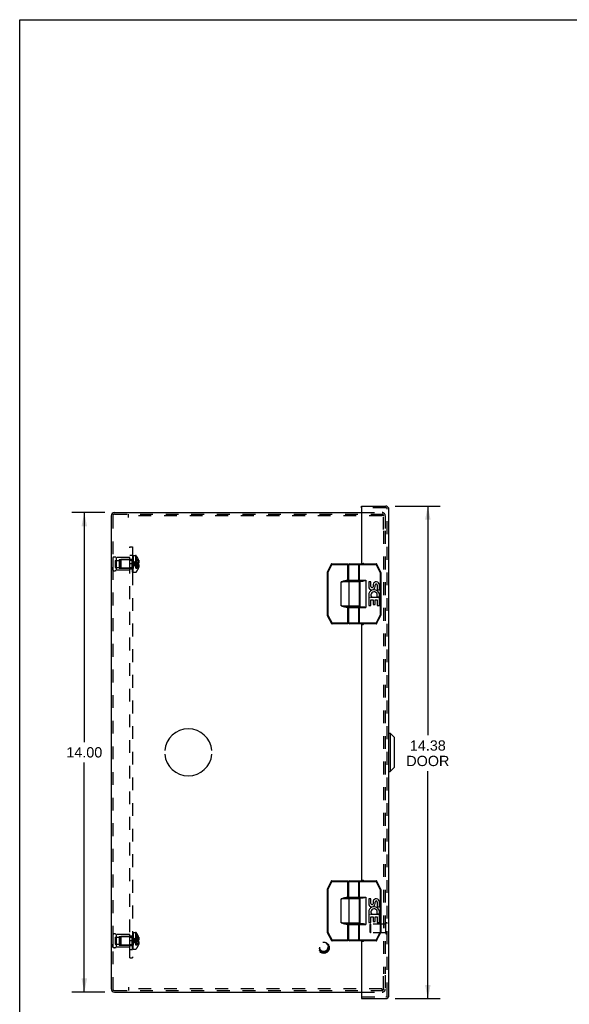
# Model space of a CAD drawing. Header units: inches. Extents: x 0 to 68, y 0 to 44.
# Tile 8 of 13: x 0 to 16, y 15.3 to 44. Entities that reach past the tile are written whole.
import ezdxf

# ---------------------------------------------------------------- set-up
doc = ezdxf.new("R2010")
doc.units = ezdxf.units.IN
doc.header["$LTSCALE"] = 3.74
doc.header["$MEASUREMENT"] = 0
doc.linetypes.add('HIDDEN', pattern=[0.2, 0.1, -0.1])
doc.layers.get('0').update_dxf_attribs({"linetype": 'CONTINUOUS'})
for name, color, linetype in [('DEFAULT_2', 8, 'HIDDEN'), ('DIMENSIONS', 7, 'CONTINUOUS'), ('DOOR_ASSEMBLY', 7, 'CONTINUOUS'), ('OPEN', 7, 'CONTINUOUS'), ('SUBPANEL', 7, 'CONTINUOUS')]:
    doc.layers.add(name, color=color, linetype=linetype)
doc.styles.get("Standard").update_dxf_attribs({"font": 'arial.ttf'})
doc.dimstyles.new('DIMSTYLE_1', dxfattribs={"dimtxt": 0.3, "dimasz": 0.4, "dimexe": 0.09, "dimexo": 0.07, "dimgap": 0.0375, "dimtad": 0, "dimtih": 1, "dimtoh": 1, "dimzin": 4, "dimdsep": 46, "dimtxsty": 'Standard', "dimblk": '_FILLED', "dimblk1": '_FILLED', "dimblk2": '_FILLED', "dimcen": 0.09, "dimadec": 3, "dimazin": 1, "dimtfac": 1, "dimtdec": 3, "dimtofl": 0, "dimtmove": 0, "dimatfit": 3, "dimldrblk": '_FILLED', "dimfxl": 0, "dimtolj": 1, "dimtzin": 4, "dimarcsym": 0})

# ---------------------------------------------------------------- blocks, each defined once
blk = doc.blocks.new('_FILLED')
at = {"color": 0, "linetype": 'ByBlock'}
blk.add_solid([(0, 0), (-1, 0.2), (-1, -0.2)], dxfattribs=at)
blk = doc.blocks.new('*D10')
at = {"layer": 'DIMENSIONS', "color": 2, "linetype": 'Continuous'}
for p, q in [((10.964, 29.806), (12.274, 29.806)), ((11.914, 29.806), (11.914, 23.117)), ((11.914, 15.431), (11.914, 22.067)), ((10.964, 15.431), (12.274, 15.431))]:
    blk.add_line(p, q, dxfattribs=at)
at = {"layer": 'DIMENSIONS', "color": 2, "linetype": 'Continuous', "xscale": 0.4, "yscale": 0.4, "zscale": 0.4}
for p, rotation in [((11.914, 29.806), 90), ((11.914, 15.431), 270)]:
    blk.add_blockref('_FILLED', p, dxfattribs=dict(at, rotation=rotation))
at = {"layer": 'DIMENSIONS', "color": 2, "linetype": 'Continuous', "insert": (11.914, 22.967), "char_height": 0.3, "width": 1.25576, "attachment_point": 2, "line_spacing_factor": 0.9}
blk.add_mtext('14.38\\PDOOR', dxfattribs=at)
blk = doc.blocks.new('*D16')
at = {"layer": 'DIMENSIONS', "color": 2, "linetype": 'Continuous'}
for p, q in [((2.486, 29.618), (1.526, 29.618)), ((1.886, 29.618), (1.886, 22.918)), ((1.886, 15.618), (1.886, 22.318)), ((2.486, 15.618), (1.526, 15.618))]:
    blk.add_line(p, q, dxfattribs=at)
at = {"layer": 'DIMENSIONS', "color": 2, "linetype": 'Continuous', "xscale": 0.4, "yscale": 0.4, "zscale": 0.4}
for p, rotation in [((1.886, 29.618), 90), ((1.886, 15.618), 270)]:
    blk.add_blockref('_FILLED', p, dxfattribs=dict(at, rotation=rotation))
at = {"layer": 'DIMENSIONS', "color": 2, "linetype": 'Continuous', "insert": (1.886, 22.768), "char_height": 0.3, "width": 1.04833, "attachment_point": 2, "line_spacing_factor": 0.9}
blk.add_mtext('14.00', dxfattribs=at)

msp = doc.modelspace()

# ---------------------------------------------------------------- linework, layer by layer
at = {"color": 7, "linetype": 'Continuous'}
for p, q in [((0, 0), (0, 44)), ((0, 44), (68, 44))]:
    msp.add_line(p, q, dxfattribs=at)
at = {"color": 3, "linetype": 'Continuous'}
for p, q in [((2.766, 29.618), (9.981, 29.618)), ((2.672, 29.523), (2.672, 15.713)), ((2.766, 15.618), (9.981, 15.618))]:
    msp.add_line(p, q, dxfattribs=at)
for centre, start, end in [((2.766, 29.523), 90, 180), ((2.766, 15.713), 180, 270)]:
    msp.add_arc(centre, 0.0948, start, end, dxfattribs=at)
at = {"layer": 'DEFAULT_2', "color": 8, "linetype": 'HIDDEN'}
for p, q in [((9.981, 29.618), (10.577, 29.618)), ((2.72, 29.523), (2.72, 15.713)), ((2.766, 29.57), (10.573, 29.57)), ((3.172, 29.475), (3.172, 29.57)), ((10.573, 29.522), (3.172, 29.522)), ((10.573, 29.57), (10.573, 29.522)), ((10.573, 29.57), (10.577, 29.57)), ((10.624, 29.118), (10.624, 29.523)), ((10.672, 29.523), (10.672, 29.118)), ((10.624, 29.078), (10.624, 16.158)), ((10.672, 29.078), (10.672, 16.158)), ((2.72, 28.306), (2.72, 27.93)), ((2.72, 28.306), (2.72, 28.218)), ((2.783, 28.22), (2.783, 28.017)), ((2.783, 28.22), (2.908, 28.22)), ((2.82, 28.306), (2.82, 27.93)), ((3.22, 28.306), (2.82, 28.306)), ((2.908, 28.243), (2.908, 27.993)), ((2.908, 28.243), (3.22, 28.243)), ((2.94, 28.232), (2.95, 28.242)), ((2.94, 28.232), (2.94, 28.004)), ((2.95, 28.242), (2.95, 27.994)), ((3.277, 28.242), (2.95, 28.242)), ((3.22, 27.93), (3.22, 28.306)), ((3.277, 28.242), (3.277, 27.994)), ((3.295, 27.872), (3.295, 28.361)), ((3.31, 28.361), (3.295, 28.361)), ((3.31, 28.361), (3.295, 28.361)), ((3.31, 28.356), (3.295, 28.356)), ((3.31, 28.354), (3.295, 28.354)), ((3.31, 28.345), (3.295, 28.345)), ((3.31, 28.326), (3.295, 28.326)), ((3.295, 28.326), (3.31, 28.326)), ((3.31, 28.324), (3.295, 28.324)), ((3.31, 28.322), (3.295, 28.322)), ((3.295, 28.319), (3.31, 28.319)), ((3.295, 28.316), (3.31, 28.316)), ((3.31, 28.309), (3.295, 28.309)), ((3.295, 28.306), (3.31, 28.306)), ((3.295, 28.3), (3.31, 28.3)), ((3.295, 28.298), (3.31, 28.298)), ((3.295, 28.297), (3.31, 28.297)), ((3.31, 28.296), (3.295, 28.296)), ((3.295, 28.272), (3.31, 28.272)), ((3.295, 28.26), (3.31, 28.26)), ((3.31, 28.256), (3.295, 28.256)), ((3.31, 28.255), (3.295, 28.255)), ((3.31, 28.252), (3.295, 28.252)), ((3.295, 28.245), (3.31, 28.245)), ((3.295, 28.243), (3.31, 28.243)), ((3.295, 28.242), (3.31, 28.242)), ((3.31, 28.23), (3.295, 28.23)), ((3.31, 28.217), (3.295, 28.217)), ((3.295, 28.201), (3.31, 28.201)), ((3.295, 28.19), (3.31, 28.19)), ((3.295, 28.171), (3.31, 28.171)), ((3.31, 28.165), (3.295, 28.165)), ((3.295, 28.164), (3.31, 28.164)), ((3.31, 28.361), (3.31, 27.872)), ((3.315, 27.872), (3.315, 28.364)), ((3.315, 28.364), (3.376, 28.364)), ((3.376, 28.364), (3.376, 27.872)), ((3.402, 28.352), (3.402, 27.884)), ((3.461, 28.259), (3.46, 28.258)), ((3.46, 28.258), (3.461, 28.257)), ((3.461, 28.257), (3.461, 28.136)), ((3.461, 28.223), (3.474, 28.223)), ((3.461, 28.168), (3.483, 28.168)), ((2.72, 27.93), (2.72, 28.018)), ((2.783, 28.017), (2.908, 28.017)), ((3.22, 27.93), (2.82, 27.93)), ((2.908, 27.993), (3.22, 27.993)), ((2.94, 28.004), (2.95, 27.994)), ((3.277, 27.994), (2.95, 27.994)), ((3.31, 28.156), (3.295, 28.156)), ((3.31, 28.131), (3.295, 28.131)), ((3.31, 28.121), (3.295, 28.121)), ((3.295, 28.116), (3.31, 28.116)), ((3.295, 28.107), (3.31, 28.107)), ((3.295, 28.087), (3.31, 28.087)), ((3.295, 28.077), (3.31, 28.077)), ((3.31, 28.066), (3.295, 28.066)), ((3.31, 28.054), (3.295, 28.054)), ((3.295, 28.031), (3.31, 28.031)), ((3.295, 28.031), (3.31, 28.031)), ((3.31, 28.03), (3.295, 28.03)), ((3.295, 28.026), (3.31, 28.026)), ((3.31, 28.024), (3.295, 28.024)), ((3.31, 28.024), (3.295, 28.024)), ((3.295, 28.009), (3.31, 28.009)), ((3.295, 27.997), (3.31, 27.997)), ((3.31, 27.976), (3.295, 27.976)), ((3.31, 27.963), (3.295, 27.963)), ((3.295, 27.963), (3.31, 27.963)), ((3.295, 27.961), (3.31, 27.961)), ((3.295, 27.961), (3.31, 27.961)), ((3.295, 27.95), (3.31, 27.95)), ((3.31, 27.944), (3.295, 27.944)), ((3.31, 27.943), (3.295, 27.943)), ((3.31, 27.941), (3.295, 27.941)), ((3.295, 27.938), (3.31, 27.938)), ((3.295, 27.924), (3.31, 27.924)), ((3.295, 27.923), (3.31, 27.923)), ((3.295, 27.919), (3.31, 27.919)), ((3.295, 27.918), (3.31, 27.918)), ((3.31, 27.911), (3.295, 27.911)), ((3.295, 27.91), (3.31, 27.91)), ((3.31, 27.899), (3.295, 27.899)), ((3.31, 27.893), (3.295, 27.893)), ((3.31, 27.888), (3.295, 27.888)), ((3.31, 27.888), (3.295, 27.888)), ((3.31, 27.882), (3.295, 27.882)), ((3.325, 28.121), (3.3, 28.118)), ((3.324, 28.121), (3.3, 28.118)), ((3.432, 28.103), (3.403, 28.105)), ((3.461, 28.1), (3.432, 28.103)), ((3.461, 28.136), (3.46, 28.136)), ((3.461, 28.1), (3.46, 28.1)), ((3.461, 27.979), (3.46, 27.978)), ((3.46, 27.978), (3.461, 27.978)), ((3.461, 28.136), (3.474, 28.136)), ((3.461, 28.1), (3.461, 27.979)), ((3.474, 28.1), (3.461, 28.1)), ((3.461, 28.068), (3.483, 28.068)), ((3.461, 28.014), (3.474, 28.014)), ((3.31, 27.872), (3.295, 27.872)), ((3.31, 27.872), (3.295, 27.872)), ((3.315, 27.872), (3.376, 27.872)), ((2.72, 17.306), (2.72, 16.93)), ((2.72, 17.306), (2.72, 17.218)), ((3.22, 17.306), (2.82, 17.306)), ((2.82, 17.306), (2.82, 16.93)), ((2.908, 17.243), (3.22, 17.243)), ((2.908, 17.243), (2.908, 16.993)), ((2.94, 17.232), (2.95, 17.242)), ((3.277, 17.242), (2.95, 17.242)), ((2.95, 17.242), (2.95, 16.994)), ((3.22, 16.93), (3.22, 17.306)), ((3.277, 17.242), (3.277, 16.994)), ((3.31, 17.361), (3.295, 17.361)), ((3.31, 17.361), (3.295, 17.361)), ((3.295, 16.872), (3.295, 17.361)), ((3.31, 17.356), (3.295, 17.356)), ((3.31, 17.354), (3.295, 17.354)), ((3.31, 17.345), (3.295, 17.345)), ((3.31, 17.326), (3.295, 17.326)), ((3.295, 17.326), (3.31, 17.326)), ((3.31, 17.324), (3.295, 17.324)), ((3.31, 17.322), (3.295, 17.322)), ((3.295, 17.319), (3.31, 17.319)), ((3.295, 17.316), (3.31, 17.316)), ((3.31, 17.309), (3.295, 17.309)), ((3.295, 17.306), (3.31, 17.306)), ((3.295, 17.3), (3.31, 17.3)), ((3.295, 17.298), (3.31, 17.298)), ((3.295, 17.297), (3.31, 17.297)), ((3.31, 17.296), (3.295, 17.296)), ((3.295, 17.272), (3.31, 17.272)), ((3.295, 17.26), (3.31, 17.26)), ((3.31, 17.256), (3.295, 17.256)), ((3.31, 17.255), (3.295, 17.255)), ((3.31, 17.252), (3.295, 17.252)), ((3.295, 17.245), (3.31, 17.245)), ((3.295, 17.243), (3.31, 17.243)), ((3.295, 17.242), (3.31, 17.242)), ((3.31, 17.361), (3.31, 16.872)), ((3.315, 17.364), (3.376, 17.364)), ((3.315, 16.872), (3.315, 17.364)), ((3.376, 17.364), (3.376, 16.872)), ((3.402, 17.352), (3.402, 16.884)), ((3.461, 17.259), (3.46, 17.258)), ((3.461, 17.257), (3.46, 17.258)), ((3.461, 17.257), (3.461, 17.136)), ((2.72, 16.93), (2.72, 17.018)), ((2.783, 17.22), (2.908, 17.22)), ((2.783, 17.22), (2.783, 17.017)), ((2.783, 17.017), (2.908, 17.017)), ((2.908, 16.993), (3.22, 16.993)), ((2.94, 17.232), (2.94, 17.004)), ((2.94, 17.004), (2.95, 16.994)), ((3.277, 16.994), (2.95, 16.994)), ((3.31, 17.23), (3.295, 17.23)), ((3.31, 17.217), (3.295, 17.217)), ((3.295, 17.201), (3.31, 17.201)), ((3.295, 17.19), (3.31, 17.19)), ((3.295, 17.171), (3.31, 17.171)), ((3.31, 17.165), (3.295, 17.165)), ((3.295, 17.164), (3.31, 17.164)), ((3.31, 17.156), (3.295, 17.156)), ((3.31, 17.131), (3.295, 17.131)), ((3.31, 17.121), (3.295, 17.121)), ((3.295, 17.116), (3.31, 17.116)), ((3.295, 17.107), (3.31, 17.107)), ((3.295, 17.087), (3.31, 17.087)), ((3.295, 17.077), (3.31, 17.077)), ((3.31, 17.066), (3.295, 17.066)), ((3.31, 17.054), (3.295, 17.054)), ((3.295, 17.031), (3.31, 17.031)), ((3.295, 17.031), (3.31, 17.031)), ((3.31, 17.03), (3.295, 17.03)), ((3.295, 17.026), (3.31, 17.026)), ((3.31, 17.024), (3.295, 17.024)), ((3.31, 17.024), (3.295, 17.024)), ((3.295, 17.009), (3.31, 17.009)), ((3.295, 16.997), (3.31, 16.997)), ((3.31, 16.976), (3.295, 16.976)), ((3.31, 16.963), (3.295, 16.963)), ((3.295, 16.963), (3.31, 16.963)), ((3.295, 16.961), (3.31, 16.961)), ((3.295, 16.961), (3.31, 16.961)), ((3.325, 17.121), (3.3, 17.118)), ((3.324, 17.121), (3.3, 17.118)), ((3.432, 17.103), (3.403, 17.105)), ((3.461, 17.1), (3.432, 17.103)), ((3.461, 17.136), (3.46, 17.136)), ((3.461, 17.1), (3.46, 17.1)), ((3.461, 16.979), (3.46, 16.978)), ((3.46, 16.978), (3.461, 16.978)), ((3.461, 17.223), (3.474, 17.223)), ((3.461, 17.168), (3.483, 17.168)), ((3.461, 17.136), (3.474, 17.136)), ((3.474, 17.1), (3.461, 17.1)), ((3.461, 17.1), (3.461, 16.979)), ((3.461, 17.068), (3.483, 17.068)), ((3.461, 17.014), (3.474, 17.014)), ((3.22, 16.93), (2.82, 16.93)), ((3.295, 16.95), (3.31, 16.95)), ((3.31, 16.944), (3.295, 16.944)), ((3.31, 16.943), (3.295, 16.943)), ((3.31, 16.941), (3.295, 16.941)), ((3.295, 16.938), (3.31, 16.938)), ((3.295, 16.924), (3.31, 16.924)), ((3.295, 16.923), (3.31, 16.923)), ((3.295, 16.919), (3.31, 16.919)), ((3.295, 16.918), (3.31, 16.918)), ((3.31, 16.911), (3.295, 16.911)), ((3.295, 16.91), (3.31, 16.91)), ((3.31, 16.899), (3.295, 16.899)), ((3.31, 16.893), (3.295, 16.893)), ((3.31, 16.888), (3.295, 16.888)), ((3.31, 16.888), (3.295, 16.888)), ((3.31, 16.882), (3.295, 16.882)), ((3.31, 16.872), (3.295, 16.872)), ((3.31, 16.872), (3.295, 16.872)), ((3.315, 16.872), (3.376, 16.872)), ((10.624, 15.713), (10.624, 16.118)), ((10.672, 16.118), (10.672, 15.713)), ((2.766, 15.666), (10.573, 15.666)), ((3.172, 15.761), (3.172, 15.666)), ((10.573, 15.714), (3.172, 15.714)), ((9.981, 15.618), (10.577, 15.618)), ((10.573, 15.714), (10.573, 15.666)), ((10.573, 15.666), (10.577, 15.666))]:
    msp.add_line(p, q, dxfattribs=at)
for points in [[(3.46, 28.258), (3.432, 28.239), (3.403, 28.217), (3.376, 28.195), (3.35, 28.171), (3.324, 28.145), (3.3, 28.118)], [(3.461, 28.223), (3.432, 28.208), (3.404, 28.192), (3.376, 28.175), (3.35, 28.157), (3.325, 28.138), (3.3, 28.118)], [(3.461, 28.168), (3.432, 28.161), (3.404, 28.153), (3.376, 28.145), (3.35, 28.137), (3.325, 28.128), (3.3, 28.118)], [(3.474, 28.223), (3.475, 28.215), (3.477, 28.208), (3.478, 28.202), (3.48, 28.195), (3.481, 28.188), (3.482, 28.181), (3.482, 28.174), (3.483, 28.168)], [(3.483, 28.168), (3.482, 28.165), (3.482, 28.162), (3.481, 28.159), (3.481, 28.156), (3.48, 28.153), (3.479, 28.15), (3.478, 28.146), (3.477, 28.143), (3.475, 28.14), (3.474, 28.136)], [(3.46, 27.978), (3.432, 27.997), (3.403, 28.019), (3.376, 28.041), (3.35, 28.065), (3.324, 28.091), (3.3, 28.118)], [(3.461, 28.014), (3.432, 28.028), (3.404, 28.044), (3.376, 28.061), (3.35, 28.079), (3.325, 28.098), (3.3, 28.118)], [(3.461, 28.068), (3.432, 28.075), (3.404, 28.083), (3.376, 28.091), (3.35, 28.099), (3.325, 28.108), (3.3, 28.118)], [(3.404, 28.105), (3.376, 28.108), (3.35, 28.111), (3.324, 28.115), (3.3, 28.118)], [(3.376, 28.108), (3.35, 28.111), (3.325, 28.115), (3.3, 28.118)], [(3.461, 28.136), (3.432, 28.133), (3.404, 28.131), (3.376, 28.128), (3.35, 28.125), (3.324, 28.121)], [(3.46, 28.136), (3.432, 28.133), (3.403, 28.131), (3.376, 28.128), (3.35, 28.125)], [(3.461, 28.118), (3.461, 28.121), (3.461, 28.124), (3.461, 28.127), (3.461, 28.13), (3.461, 28.133), (3.46, 28.136)], [(3.46, 28.1), (3.461, 28.103), (3.461, 28.106), (3.461, 28.109), (3.461, 28.112), (3.461, 28.115), (3.461, 28.118)], [(3.474, 28.1), (3.475, 28.096), (3.477, 28.093), (3.478, 28.09), (3.479, 28.086), (3.48, 28.083), (3.481, 28.08), (3.481, 28.077), (3.482, 28.074), (3.482, 28.071), (3.483, 28.068)], [(3.483, 28.068), (3.482, 28.062), (3.482, 28.055), (3.481, 28.048), (3.48, 28.041), (3.478, 28.034), (3.477, 28.028), (3.475, 28.021), (3.474, 28.014)], [(3.46, 17.258), (3.432, 17.239), (3.403, 17.217), (3.376, 17.195), (3.35, 17.171), (3.324, 17.145), (3.3, 17.118)], [(3.461, 17.223), (3.432, 17.208), (3.404, 17.192), (3.376, 17.175), (3.35, 17.157), (3.325, 17.138), (3.3, 17.118)], [(3.461, 17.168), (3.432, 17.161), (3.404, 17.153), (3.376, 17.145), (3.35, 17.137), (3.325, 17.128), (3.3, 17.118)], [(3.461, 17.068), (3.432, 17.075), (3.404, 17.083), (3.376, 17.091), (3.35, 17.099), (3.325, 17.108), (3.3, 17.118)], [(3.461, 17.014), (3.432, 17.028), (3.404, 17.044), (3.376, 17.061), (3.35, 17.079), (3.325, 17.098), (3.3, 17.118)], [(3.46, 16.978), (3.432, 16.997), (3.403, 17.019), (3.376, 17.041), (3.35, 17.065), (3.324, 17.091), (3.3, 17.118)], [(3.404, 17.105), (3.376, 17.108), (3.35, 17.111), (3.324, 17.115), (3.3, 17.118)], [(3.376, 17.108), (3.35, 17.111), (3.325, 17.115), (3.3, 17.118)], [(3.461, 17.136), (3.432, 17.133), (3.404, 17.131), (3.376, 17.128), (3.35, 17.125), (3.324, 17.121)], [(3.46, 17.136), (3.432, 17.133), (3.403, 17.131), (3.376, 17.128), (3.35, 17.125)], [(3.46, 17.136), (3.461, 17.133), (3.461, 17.13), (3.461, 17.127), (3.461, 17.124), (3.461, 17.121), (3.461, 17.118)], [(3.461, 17.118), (3.461, 17.115), (3.461, 17.112), (3.461, 17.109), (3.461, 17.106), (3.461, 17.103), (3.46, 17.1)], [(3.474, 17.223), (3.475, 17.215), (3.477, 17.208), (3.478, 17.202), (3.48, 17.195), (3.481, 17.188), (3.482, 17.181), (3.482, 17.174), (3.483, 17.168)], [(3.483, 17.168), (3.482, 17.165), (3.482, 17.162), (3.481, 17.159), (3.481, 17.156), (3.48, 17.153), (3.479, 17.15), (3.478, 17.146), (3.477, 17.143), (3.475, 17.14), (3.474, 17.136)], [(3.474, 17.1), (3.475, 17.096), (3.477, 17.093), (3.478, 17.09), (3.479, 17.086), (3.48, 17.083), (3.481, 17.08), (3.481, 17.077), (3.482, 17.074), (3.482, 17.071), (3.483, 17.068)], [(3.483, 17.068), (3.482, 17.062), (3.482, 17.055), (3.481, 17.048), (3.48, 17.041), (3.478, 17.034), (3.477, 17.028), (3.475, 17.021), (3.474, 17.014)]]:
    msp.add_lwpolyline(points, dxfattribs=at)
for radius in [0.164, 0.142, 0.124, 0.114]:
    msp.add_circle((8.874, 16.916), radius, dxfattribs=at)
for centre, radius, start, end in [((10.577, 29.523), 0.0948, 0, 90), ((2.766, 29.523), 0.0468, 90, 180), ((10.577, 29.523), 0.0468, 0, 90), ((2.77, 28.219), 0.1, 60.0508, 119.9492), ((3.277, 28.279), 0.0372, 270, 297.5399), ((3.277, 28.279), 0.0372, 329.9503, 360), ((3.376, 28.329), 0.035, 40.9334, 90), ((3.133, 28.118), 0.357, 23.1903, 40.9334), ((3.133, 28.118), 0.357, 17.0407, 23.0017), ((2.77, 28.017), 0.1, 240.0508, 299.9492), ((3.277, 27.957), 0.0372, 62.4601, 90), ((3.277, 27.957), 0.0372, 0, 30.0497), ((3.376, 27.907), 0.035, 270, 319.0666), ((3.133, 28.118), 0.357, 319.0666, 336.8097), ((3.133, 28.118), 0.357, 336.9983, 342.9593), ((2.77, 17.219), 0.1, 60.0508, 119.9492), ((3.277, 17.279), 0.0372, 270, 297.5399), ((3.277, 17.279), 0.0372, 329.9503, 360), ((3.376, 17.329), 0.035, 40.9334, 90), ((3.133, 17.118), 0.357, 23.1903, 40.9334), ((3.133, 17.118), 0.357, 17.0407, 23.0017), ((3.277, 16.957), 0.0372, 62.4601, 90), ((3.277, 16.957), 0.0372, 0, 30.0497), ((3.133, 17.118), 0.357, 319.0666, 336.8097), ((3.133, 17.118), 0.357, 336.9983, 342.9593), ((2.77, 17.017), 0.1, 240.0508, 299.9492), ((3.376, 16.907), 0.035, 270, 319.0666), ((2.766, 15.713), 0.0468, 180, 270), ((10.577, 15.713), 0.0948, 270, 360), ((10.577, 15.713), 0.0468, 270, 360)]:
    msp.add_arc(centre, radius, start, end, dxfattribs=at)
at = {"layer": 'DOOR_ASSEMBLY', "color": 7, "linetype": 'Continuous'}
for p, q in [((9.981, 29.758), (9.981, 29.806)), ((9.996, 29.758), (9.981, 29.758)), ((9.097, 28.107), (8.98, 27.872)), ((9.115, 28.098), (8.998, 27.863)), ((9.097, 28.107), (9.115, 28.098)), ((9.115, 28.098), (9.115, 28.118)), ((9.115, 28.118), (9.579, 28.118)), ((9.115, 28.098), (9.599, 28.098)), ((9.579, 27.613), (9.579, 28.118)), ((9.599, 27.633), (9.599, 28.098)), ((9.613, 27.638), (9.613, 28.098)), ((9.613, 28.098), (10.407, 28.098)), ((9.633, 28.118), (10.407, 28.118)), ((9.899, 27.638), (9.899, 28.098)), ((9.915, 27.618), (9.915, 28.118)), ((10.407, 28.118), (10.407, 28.098)), ((10.407, 28.098), (10.425, 28.107)), ((10.525, 27.863), (10.407, 28.098)), ((10.543, 27.872), (10.425, 28.107)), ((8.978, 27.863), (8.978, 26.623)), ((8.978, 27.863), (8.998, 27.863)), ((8.998, 27.863), (8.98, 27.872)), ((8.998, 27.863), (8.998, 26.623)), ((9.388, 26.893), (9.388, 27.593)), ((9.919, 27.593), (9.388, 27.593)), ((9.53, 27.613), (9.53, 27.633)), ((9.599, 27.633), (9.53, 27.633)), ((9.899, 27.613), (9.53, 27.613)), ((9.613, 27.638), (10.105, 27.638)), ((9.617, 26.893), (9.617, 27.593)), ((9.633, 27.618), (10.023, 27.618)), ((9.683, 27.613), (9.683, 27.618)), ((9.839, 27.613), (9.839, 27.618)), ((9.919, 26.893), (9.919, 27.593)), ((9.925, 27.618), (9.925, 26.868)), ((10.105, 27.638), (10.105, 26.848)), ((10.188, 27.594), (10.188, 27.457)), ((10.25, 27.594), (10.188, 27.594)), ((10.25, 27.457), (10.25, 27.594)), ((10.543, 27.872), (10.525, 27.863)), ((10.525, 27.863), (10.525, 26.623)), ((10.525, 27.863), (10.545, 27.863)), ((10.545, 27.863), (10.545, 26.623)), ((10.316, 27.52), (10.316, 27.451)), ((10.376, 27.457), (10.376, 27.499)), ((10.439, 27.499), (10.439, 27.363)), ((10.439, 27.363), (10.502, 27.363)), ((10.502, 27.363), (10.502, 27.499)), ((10.188, 27.133), (10.188, 26.902)), ((10.206, 27.133), (10.188, 27.133)), ((10.24, 27.133), (10.268, 27.152)), ((10.502, 27.133), (10.24, 27.133)), ((10.25, 26.902), (10.25, 27.07)), ((10.25, 27.07), (10.316, 27.07)), ((10.316, 27.07), (10.316, 26.934)), ((10.376, 26.934), (10.376, 27.07)), ((10.376, 27.07), (10.439, 27.07)), ((10.431, 27.169), (10.489, 27.144)), ((10.439, 27.07), (10.439, 26.902)), ((10.502, 26.902), (10.502, 27.133)), ((9.388, 26.893), (9.919, 26.893)), ((9.408, 26.889), (9.388, 26.893)), ((9.53, 26.853), (9.53, 26.873)), ((9.53, 26.873), (9.899, 26.873)), ((9.53, 26.853), (9.599, 26.853)), ((9.579, 26.368), (9.579, 26.873)), ((9.599, 26.388), (9.599, 26.853)), ((9.613, 26.388), (9.613, 26.848)), ((9.613, 26.848), (10.105, 26.848)), ((9.633, 26.868), (10.023, 26.868)), ((9.683, 26.868), (9.683, 26.873)), ((9.839, 26.868), (9.839, 26.873)), ((9.899, 26.388), (9.899, 26.848)), ((9.915, 26.368), (9.915, 26.868)), ((10.188, 26.902), (10.25, 26.902)), ((10.316, 26.934), (10.376, 26.934)), ((10.439, 26.902), (10.502, 26.902)), ((8.998, 26.623), (8.978, 26.623)), ((8.98, 26.614), (8.998, 26.623)), ((8.98, 26.614), (9.102, 26.379)), ((8.998, 26.623), (9.12, 26.388)), ((10.403, 26.388), (10.525, 26.623)), ((10.42, 26.379), (10.542, 26.614)), ((10.545, 26.623), (10.525, 26.623)), ((10.525, 26.623), (10.542, 26.614)), ((9.12, 26.388), (9.102, 26.379)), ((9.12, 26.368), (9.12, 26.388)), ((9.599, 26.388), (9.12, 26.388)), ((9.579, 26.368), (9.12, 26.368)), ((10.403, 26.388), (9.613, 26.388)), ((10.403, 26.368), (9.633, 26.368)), ((10.403, 26.388), (10.403, 26.368)), ((10.42, 26.379), (10.403, 26.388)), ((10.779, 23.181), (10.817, 23.181)), ((10.935, 23.063), (10.817, 23.181)), ((10.817, 23.181), (10.817, 22.056)), ((10.935, 23.063), (10.935, 22.174)), ((10.935, 22.174), (10.817, 22.056)), ((10.779, 22.056), (10.817, 22.056)), ((9.097, 18.857), (8.98, 18.622)), ((9.115, 18.848), (8.998, 18.613)), ((9.097, 18.857), (9.115, 18.848)), ((9.115, 18.868), (9.579, 18.868)), ((9.115, 18.848), (9.115, 18.868)), ((9.115, 18.848), (9.599, 18.848)), ((9.579, 18.363), (9.579, 18.868)), ((9.599, 18.383), (9.599, 18.848)), ((9.613, 18.848), (10.407, 18.848)), ((9.613, 18.388), (9.613, 18.848)), ((9.633, 18.868), (10.407, 18.868)), ((9.899, 18.388), (9.899, 18.848)), ((9.915, 18.368), (9.915, 18.868)), ((10.407, 18.868), (10.407, 18.848)), ((10.407, 18.848), (10.425, 18.857)), ((10.525, 18.613), (10.407, 18.848)), ((10.543, 18.622), (10.425, 18.857)), ((8.978, 18.613), (8.998, 18.613)), ((8.978, 18.613), (8.978, 17.373)), ((8.998, 18.613), (8.98, 18.622)), ((8.998, 18.613), (8.998, 17.373)), ((10.543, 18.622), (10.525, 18.613)), ((10.525, 18.613), (10.545, 18.613)), ((10.525, 18.613), (10.525, 17.373)), ((10.545, 18.613), (10.545, 17.373)), ((9.919, 18.343), (9.388, 18.343)), ((9.388, 17.643), (9.388, 18.343)), ((9.599, 18.383), (9.53, 18.383)), ((9.53, 18.363), (9.53, 18.383)), ((9.899, 18.363), (9.53, 18.363)), ((9.613, 18.388), (10.105, 18.388)), ((9.617, 17.643), (9.617, 18.343)), ((9.633, 18.368), (10.023, 18.368)), ((9.683, 18.363), (9.683, 18.368)), ((9.839, 18.363), (9.839, 18.368)), ((9.919, 17.643), (9.919, 18.343)), ((9.925, 18.368), (9.925, 17.618)), ((10.105, 18.388), (10.105, 17.598)), ((10.25, 18.344), (10.188, 18.344)), ((10.188, 18.344), (10.188, 18.207)), ((10.25, 18.207), (10.25, 18.344)), ((10.316, 18.27), (10.316, 18.201)), ((10.376, 18.207), (10.376, 18.249)), ((10.439, 18.249), (10.439, 18.113)), ((10.439, 18.113), (10.502, 18.113)), ((10.502, 18.113), (10.502, 18.249)), ((10.206, 17.883), (10.188, 17.883)), ((10.188, 17.883), (10.188, 17.652)), ((10.24, 17.883), (10.268, 17.902)), ((10.502, 17.883), (10.24, 17.883)), ((10.25, 17.82), (10.316, 17.82)), ((10.25, 17.652), (10.25, 17.82)), ((10.316, 17.82), (10.316, 17.684)), ((10.376, 17.82), (10.439, 17.82)), ((10.376, 17.684), (10.376, 17.82)), ((10.431, 17.919), (10.489, 17.894)), ((10.439, 17.82), (10.439, 17.652)), ((10.502, 17.652), (10.502, 17.883)), ((9.388, 17.643), (9.919, 17.643)), ((9.408, 17.639), (9.388, 17.643)), ((9.53, 17.623), (9.899, 17.623)), ((9.53, 17.603), (9.53, 17.623)), ((9.53, 17.603), (9.599, 17.603)), ((9.579, 17.118), (9.579, 17.623)), ((9.599, 17.138), (9.599, 17.603)), ((9.613, 17.598), (10.105, 17.598)), ((9.613, 17.138), (9.613, 17.598)), ((9.633, 17.618), (10.023, 17.618)), ((9.683, 17.618), (9.683, 17.623)), ((9.839, 17.618), (9.839, 17.623)), ((9.899, 17.138), (9.899, 17.598)), ((9.915, 17.118), (9.915, 17.618)), ((10.188, 17.652), (10.25, 17.652)), ((10.316, 17.684), (10.376, 17.684)), ((10.439, 17.652), (10.502, 17.652)), ((8.998, 17.373), (8.978, 17.373)), ((8.98, 17.364), (8.998, 17.373)), ((8.98, 17.364), (9.102, 17.129)), ((8.998, 17.373), (9.12, 17.138)), ((10.403, 17.138), (10.525, 17.373)), ((10.42, 17.129), (10.542, 17.364)), ((10.545, 17.373), (10.525, 17.373)), ((10.525, 17.373), (10.542, 17.364)), ((9.12, 17.138), (9.102, 17.129)), ((9.599, 17.138), (9.12, 17.138)), ((9.12, 17.118), (9.12, 17.138)), ((9.579, 17.118), (9.12, 17.118)), ((10.403, 17.138), (9.613, 17.138)), ((10.403, 17.118), (9.633, 17.118)), ((10.42, 17.129), (10.403, 17.138)), ((10.403, 17.138), (10.403, 17.118)), ((9.981, 15.479), (9.996, 15.479)), ((9.981, 15.479), (9.981, 15.431))]:
    msp.add_line(p, q, dxfattribs=at)
at = {"layer": 'DOOR_ASSEMBLY', "color": 3, "linetype": 'Continuous'}
for p, q in [((9.981, 29.806), (10.684, 29.806)), ((9.981, 29.743), (9.981, 28.148)), ((10.779, 15.525), (10.779, 29.711)), ((9.996, 28.133), (10.027, 28.133)), ((9.981, 26.338), (9.981, 18.898)), ((9.996, 26.353), (10.027, 26.353)), ((9.996, 18.883), (10.027, 18.883)), ((9.981, 17.088), (9.981, 15.494)), ((9.996, 17.103), (10.027, 17.103)), ((9.981, 15.431), (10.684, 15.431))]:
    msp.add_line(p, q, dxfattribs=at)
at = {"layer": 'DOOR_ASSEMBLY', "color": 8, "linetype": 'HIDDEN'}
for p, q in [((10.684, 29.758), (9.996, 29.758)), ((10.731, 15.525), (10.731, 29.711)), ((10.231, 17.365), (10.231, 17.593)), ((10.688, 17.603), (10.241, 17.603)), ((10.241, 17.603), (10.241, 17.355)), ((10.688, 17.337), (10.688, 17.621)), ((10.688, 17.355), (10.241, 17.355)), ((9.996, 15.479), (10.684, 15.479))]:
    msp.add_line(p, q, dxfattribs=at)
at = {"layer": 'DOOR_ASSEMBLY', "color": 7, "linetype": 'Continuous'}
for points in [[(9.883, 28.118), (9.886, 28.118), (9.888, 28.117), (9.89, 28.116), (9.893, 28.114), (9.894, 28.112), (9.896, 28.11), (9.897, 28.107), (9.898, 28.104), (9.899, 28.101), (9.899, 28.098)], [(9.388, 27.593), (9.395, 27.596), (9.401, 27.598), (9.407, 27.601), (9.413, 27.603), (9.419, 27.605), (9.425, 27.608), (9.432, 27.61), (9.438, 27.613)], [(9.388, 27.593), (9.402, 27.596), (9.408, 27.597), (9.415, 27.598), (9.421, 27.599), (9.428, 27.6), (9.435, 27.602), (9.442, 27.603)], [(9.438, 27.613), (9.447, 27.616), (9.456, 27.619), (9.465, 27.622), (9.473, 27.624), (9.481, 27.626), (9.489, 27.628), (9.497, 27.63), (9.504, 27.631), (9.511, 27.632), (9.517, 27.633), (9.524, 27.633), (9.53, 27.633)], [(9.442, 27.603), (9.451, 27.605), (9.46, 27.606), (9.469, 27.607), (9.477, 27.609), (9.485, 27.61), (9.493, 27.611), (9.5, 27.611), (9.507, 27.612), (9.513, 27.612), (9.519, 27.613), (9.525, 27.613), (9.53, 27.613)], [(9.617, 27.593), (9.617, 27.596), (9.618, 27.599), (9.619, 27.602), (9.621, 27.605), (9.622, 27.607), (9.625, 27.609), (9.627, 27.611), (9.63, 27.612), (9.633, 27.613), (9.635, 27.613)], [(9.899, 27.638), (9.899, 27.635), (9.898, 27.632), (9.897, 27.629), (9.896, 27.626), (9.894, 27.624), (9.893, 27.622), (9.89, 27.62), (9.888, 27.619), (9.886, 27.618), (9.883, 27.618)], [(10.105, 27.638), (10.095, 27.635), (10.085, 27.631), (10.076, 27.628), (10.067, 27.626), (10.059, 27.624), (10.051, 27.622), (10.043, 27.62), (10.036, 27.619), (10.029, 27.618), (10.023, 27.618)], [(9.438, 26.873), (9.43, 26.876), (9.422, 26.879), (9.414, 26.882), (9.406, 26.886), (9.397, 26.889), (9.388, 26.893)], [(9.442, 26.883), (9.434, 26.885), (9.425, 26.886), (9.416, 26.888), (9.408, 26.889)], [(9.53, 26.853), (9.523, 26.853), (9.517, 26.854), (9.51, 26.854), (9.502, 26.855), (9.495, 26.857), (9.487, 26.858), (9.479, 26.86), (9.472, 26.862), (9.464, 26.864), (9.455, 26.867), (9.447, 26.87), (9.438, 26.873)], [(9.53, 26.873), (9.524, 26.873), (9.518, 26.873), (9.512, 26.874), (9.505, 26.874), (9.498, 26.875), (9.491, 26.876), (9.484, 26.877), (9.476, 26.878), (9.468, 26.879), (9.46, 26.88), (9.451, 26.881), (9.442, 26.883)], [(9.617, 26.893), (9.617, 26.89), (9.618, 26.887), (9.619, 26.884), (9.621, 26.881), (9.622, 26.879), (9.625, 26.877), (9.627, 26.875), (9.63, 26.874), (9.633, 26.873), (9.635, 26.873)], [(9.883, 26.868), (9.886, 26.868), (9.888, 26.867), (9.89, 26.866), (9.893, 26.864), (9.894, 26.862), (9.896, 26.86), (9.897, 26.857), (9.898, 26.854), (9.899, 26.851), (9.899, 26.848)], [(10.023, 26.868), (10.029, 26.868), (10.036, 26.867), (10.043, 26.866), (10.051, 26.864), (10.059, 26.862), (10.067, 26.86), (10.076, 26.857), (10.085, 26.855), (10.095, 26.851), (10.105, 26.848)], [(9.899, 26.388), (9.899, 26.385), (9.898, 26.382), (9.897, 26.379), (9.896, 26.376), (9.894, 26.374), (9.893, 26.372), (9.89, 26.37), (9.888, 26.369), (9.886, 26.368), (9.883, 26.368)], [(9.883, 18.868), (9.886, 18.868), (9.888, 18.867), (9.89, 18.866), (9.893, 18.864), (9.894, 18.862), (9.896, 18.86), (9.897, 18.857), (9.898, 18.854), (9.899, 18.851), (9.899, 18.848)], [(9.388, 18.343), (9.395, 18.346), (9.401, 18.348), (9.407, 18.351), (9.413, 18.353), (9.419, 18.355), (9.425, 18.358), (9.432, 18.36), (9.438, 18.363)], [(9.388, 18.343), (9.402, 18.346), (9.408, 18.347), (9.415, 18.348), (9.421, 18.349), (9.428, 18.35), (9.435, 18.352), (9.442, 18.353)], [(9.438, 18.363), (9.447, 18.366), (9.456, 18.369), (9.465, 18.372), (9.473, 18.374), (9.481, 18.376), (9.489, 18.378), (9.497, 18.38), (9.504, 18.381), (9.511, 18.382), (9.517, 18.383), (9.524, 18.383), (9.53, 18.383)], [(9.442, 18.353), (9.451, 18.355), (9.46, 18.356), (9.469, 18.357), (9.477, 18.359), (9.485, 18.36), (9.493, 18.361), (9.5, 18.361), (9.507, 18.362), (9.513, 18.362), (9.519, 18.363), (9.525, 18.363), (9.53, 18.363)], [(9.617, 18.343), (9.617, 18.346), (9.618, 18.349), (9.619, 18.352), (9.621, 18.355), (9.622, 18.357), (9.625, 18.359), (9.627, 18.361), (9.63, 18.362), (9.633, 18.363), (9.635, 18.363)], [(9.899, 18.388), (9.899, 18.385), (9.898, 18.382), (9.897, 18.379), (9.896, 18.376), (9.894, 18.374), (9.893, 18.372), (9.89, 18.37), (9.888, 18.369), (9.886, 18.368), (9.883, 18.368)], [(10.105, 18.388), (10.095, 18.385), (10.085, 18.381), (10.076, 18.378), (10.067, 18.376), (10.059, 18.374), (10.051, 18.372), (10.043, 18.37), (10.036, 18.369), (10.029, 18.368), (10.023, 18.368)], [(9.438, 17.623), (9.43, 17.626), (9.422, 17.629), (9.414, 17.632), (9.406, 17.636), (9.397, 17.639), (9.388, 17.643)], [(9.442, 17.633), (9.434, 17.635), (9.425, 17.636), (9.416, 17.638), (9.408, 17.639)], [(9.53, 17.603), (9.523, 17.603), (9.517, 17.604), (9.51, 17.604), (9.502, 17.605), (9.495, 17.607), (9.487, 17.608), (9.479, 17.61), (9.472, 17.612), (9.464, 17.614), (9.455, 17.617), (9.447, 17.62), (9.438, 17.623)], [(9.53, 17.623), (9.524, 17.623), (9.518, 17.623), (9.512, 17.624), (9.505, 17.624), (9.498, 17.625), (9.491, 17.626), (9.484, 17.627), (9.476, 17.628), (9.468, 17.629), (9.46, 17.63), (9.451, 17.631), (9.442, 17.633)], [(9.617, 17.643), (9.617, 17.64), (9.618, 17.637), (9.619, 17.634), (9.621, 17.631), (9.622, 17.629), (9.625, 17.627), (9.627, 17.625), (9.63, 17.624), (9.633, 17.623), (9.635, 17.623)], [(9.883, 17.618), (9.886, 17.618), (9.888, 17.617), (9.89, 17.616), (9.893, 17.614), (9.894, 17.612), (9.896, 17.61), (9.897, 17.607), (9.898, 17.604), (9.899, 17.601), (9.899, 17.598)], [(10.023, 17.618), (10.029, 17.618), (10.036, 17.617), (10.043, 17.616), (10.051, 17.614), (10.059, 17.612), (10.067, 17.61), (10.076, 17.607), (10.085, 17.605), (10.095, 17.601), (10.105, 17.598)], [(9.899, 17.138), (9.899, 17.135), (9.898, 17.132), (9.897, 17.129), (9.896, 17.126), (9.894, 17.124), (9.893, 17.122), (9.89, 17.12), (9.888, 17.119), (9.886, 17.118), (9.883, 17.118)]]:
    msp.add_lwpolyline(points, dxfattribs=at)
at = {"layer": 'DOOR_ASSEMBLY', "color": 3, "linetype": 'Continuous'}
for centre, radius, start, end in [((9.996, 29.743), 0.015, 90, 180), ((10.684, 29.711), 0.0948, 0, 90), ((9.996, 28.148), 0.015, 180, 270), ((10.027, 28.118), 0.015, 0, 90), ((9.996, 26.338), 0.015, 90, 180), ((10.027, 26.368), 0.015, 270, 360), ((9.996, 18.898), 0.015, 180, 270), ((10.027, 18.868), 0.015, 0, 90), ((9.996, 17.088), 0.015, 90, 180), ((10.027, 17.118), 0.015, 270, 360), ((10.684, 15.525), 0.0948, 270, 360), ((9.996, 15.494), 0.015, 180, 270)]:
    msp.add_arc(centre, radius, start, end, dxfattribs=at)
at = {"layer": 'DOOR_ASSEMBLY', "color": 8, "linetype": 'HIDDEN'}
for centre, radius, start, end in [((10.684, 29.711), 0.0468, 0, 90), ((10.241, 17.593), 0.01, 90, 180), ((10.709, 17.621), 0.0215, 360, 180), ((10.241, 17.365), 0.01, 180, 270), ((10.709, 17.337), 0.0215, 180, 0), ((10.684, 15.525), 0.0468, 270, 360)]:
    msp.add_arc(centre, radius, start, end, dxfattribs=at)
at = {"layer": 'DOOR_ASSEMBLY', "color": 7, "linetype": 'Continuous'}
for centre, radius, start, end in [((9.115, 28.098), 0.02, 90, 153.4349), ((9.579, 28.098), 0.02, 0, 90), ((9.633, 28.098), 0.02, 90, 180), ((10.407, 28.098), 0.02, 26.5651, 90), ((8.998, 27.863), 0.02, 153.4349, 180), ((9.619, 27.633), 0.02, 180, 270), ((9.633, 27.638), 0.02, 180, 270), ((9.899, 27.593), 0.02, 0, 90), ((10.408, 27.5), 0.0943, 359.9911, 167.4338), ((10.525, 27.863), 0.02, 0, 26.5651), ((10.282, 27.457), 0.0943, 180, 360), ((10.345, 27.206), 0.157, 336.5966, 161.8791), ((10.282, 27.457), 0.0314, 180, 261.2295), ((10.345, 27.206), 0.0943, 336.5966, 215.1122), ((10.281, 27.462), 0.0362, 263.4285, 341.7628), ((10.408, 27.499), 0.0314, 0, 180.0485), ((10.342, 27.206), 0.154, 161.4199, 206.1963), ((10.345, 27.206), 0.157, 205.737, 207.8532), ((9.619, 26.853), 0.02, 90, 180), ((9.633, 26.848), 0.02, 90, 180), ((9.899, 26.893), 0.02, 270, 360), ((8.998, 26.623), 0.02, 180, 207.4744), ((10.525, 26.623), 0.02, 332.5256, 360), ((9.12, 26.388), 0.02, 207.4744, 270), ((9.579, 26.388), 0.02, 270, 360), ((9.633, 26.388), 0.02, 180, 270), ((10.403, 26.388), 0.02, 270, 332.5256), ((9.115, 18.848), 0.02, 90, 153.4349), ((9.579, 18.848), 0.02, 0, 90), ((9.633, 18.848), 0.02, 90, 180), ((10.407, 18.848), 0.02, 26.5651, 90), ((8.998, 18.613), 0.02, 153.4349, 180), ((10.525, 18.613), 0.02, 0, 26.5651), ((9.619, 18.383), 0.02, 180, 270), ((9.633, 18.388), 0.02, 180, 270), ((9.899, 18.343), 0.02, 0, 90), ((10.282, 18.207), 0.0943, 180, 360), ((10.345, 17.956), 0.157, 336.5966, 161.8791), ((10.282, 18.207), 0.0314, 180, 261.2295), ((10.281, 18.212), 0.0362, 263.4285, 341.7628), ((10.408, 18.25), 0.0943, 359.9911, 167.4338), ((10.408, 18.249), 0.0314, 0, 180.0485), ((10.342, 17.956), 0.154, 161.4199, 206.1963), ((10.345, 17.956), 0.157, 205.737, 207.8532), ((10.345, 17.956), 0.0943, 336.5966, 215.1122), ((9.619, 17.603), 0.02, 90, 180), ((9.633, 17.598), 0.02, 90, 180), ((9.899, 17.643), 0.02, 270, 360), ((8.998, 17.373), 0.02, 180, 207.4744), ((10.525, 17.373), 0.02, 332.5256, 360), ((9.12, 17.138), 0.02, 207.4744, 270), ((9.579, 17.138), 0.02, 270, 360), ((9.633, 17.138), 0.02, 180, 270), ((10.403, 17.138), 0.02, 270, 332.5256)]:
    msp.add_arc(centre, radius, start, end, dxfattribs=at)
at = {"layer": 'OPEN', "color": 40, "linetype": 'Continuous'}
for start, end in [(4.5886, 175.4114), (184.5886, 355.4114)]:
    msp.add_arc((4.922, 22.618), 0.688, start, end, dxfattribs=at)
at = {"layer": 'SUBPANEL', "color": 8, "linetype": 'HIDDEN'}
for p, q in [((3.22, 16.618), (3.22, 28.618)), ((3.22, 28.618), (3.295, 28.618)), ((3.295, 28.618), (3.295, 16.618)), ((3.22, 28.368), (3.295, 28.368)), ((3.22, 28.259), (3.295, 28.259)), ((3.22, 28.227), (3.295, 28.227)), ((3.295, 28.118), (3.22, 28.118)), ((3.22, 28.009), (3.295, 28.009)), ((3.22, 27.978), (3.295, 27.978)), ((3.22, 17.259), (3.295, 17.259)), ((3.22, 17.227), (3.295, 17.227)), ((3.295, 17.118), (3.22, 17.118)), ((3.22, 17.009), (3.295, 17.009)), ((3.22, 16.978), (3.295, 16.978)), ((3.22, 16.868), (3.295, 16.868)), ((3.22, 16.618), (3.295, 16.618))]:
    msp.add_line(p, q, dxfattribs=at)

# ---------------------------------------------------------------- dimensions: what is measured, and where the dimension line sits
at = {"layer": 'DIMENSIONS', "color": 2, "linetype": 'Continuous'}
dim = msp.add_linear_dim(base=(1.886, 15.618), p1=(2.556, 29.618), p2=(2.556, 15.618), angle=270, dimstyle='DIMSTYLE_1', dxfattribs=at)
dim.commit()
dim.dimension.update_dxf_attribs({"geometry": '*D16', "text_midpoint": (1.898, 22.616), "dimtype": 160})
dim = msp.add_linear_dim(base=(11.914409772, 15.430503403), p1=(10.893887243, 29.805503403), p2=(10.893887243, 15.430503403), angle=270, text='<>\\PDOOR', dimstyle='DIMSTYLE_1', dxfattribs=at)
dim.commit()
dim.dimension.update_dxf_attribs({"geometry": '*D10', "text_midpoint": (11.914409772, 22.591532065), "dimtype": 160})

doc.saveas('drawing.dxf')
